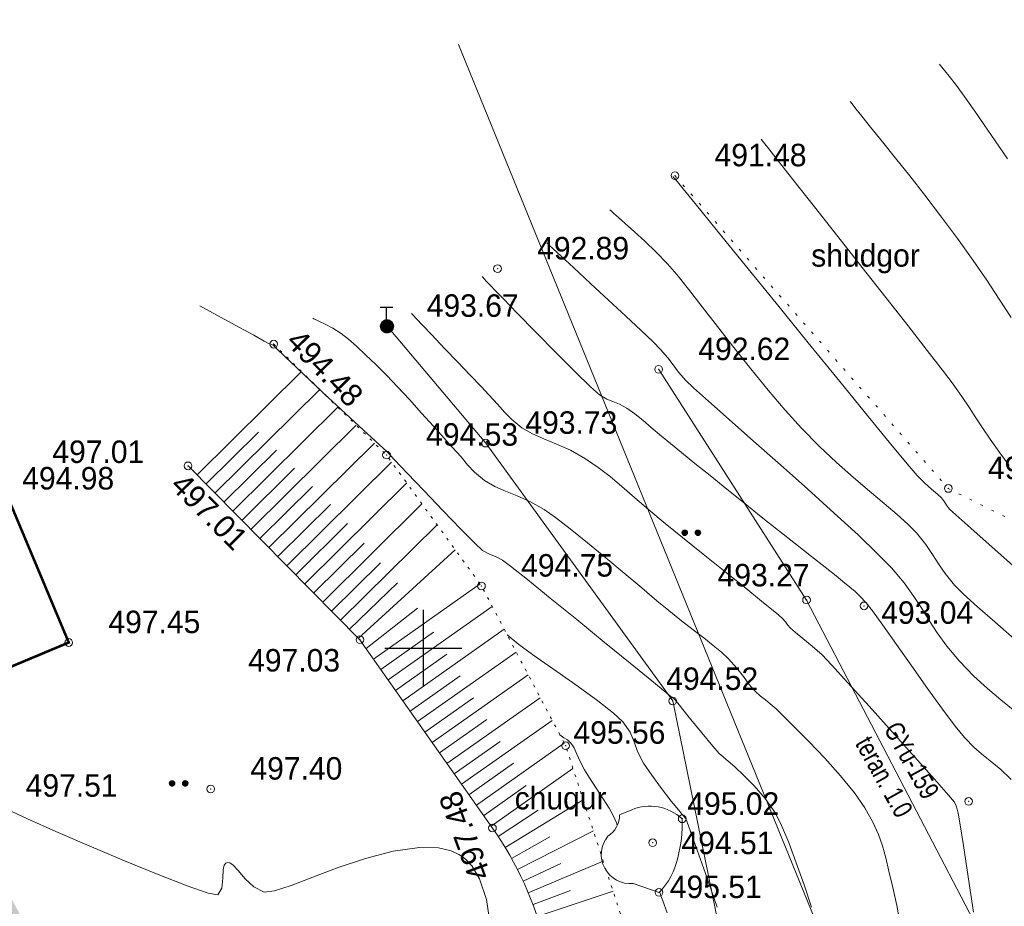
# Model space of a CAD drawing. Extents: x -516234 to 73329, y -4499813 to 47259.
# Tile 24 of 256: x 29501 to 29539, y 37027 to 37062. Entities that reach past the tile are written whole.
import ezdxf

# ---------------------------------------------------------------- set-up
doc = ezdxf.new("R2010")
doc.units = 0
doc.header["$LTSCALE"] = 0.5
doc.header["$MEASUREMENT"] = 0
doc.header["$PDMODE"] = 32
doc.header["$PDSIZE"] = 0.3
for name, pattern in [('ДОРОГИ_ГРУНТ', [7, 5, -2]), ('Контура низ откосов  Штриховая 0.1-0.5 - - - - - - -', [0.6, 0.1, -0.5]), ('РА_КОНТУРЫ', [1.5, 0, -1.5])]:
    doc.linetypes.add(name, pattern=pattern)
for name, color, linetype in [('(001) Сетка', 92, 'Continuous'), ('(004) Точки рельефа', 7, 'Continuous'), ('(007) Здания', 7, 'Continuous'), ('(013) Газ', 30, 'ИК_Газопровод -------г--------'), ('(016) Кабель', 1, 'Continuous'), ('(019) Связь', 3, 'ИК_КАБ_СВЯЗИ'), ('(025) Дорога', 7, 'Continuous'), ('(028) Гидротехн.', 7, 'Continuous'), ('(031) Горизонтали', 42, 'Continuous'), ('(035) Откосы', 7, 'Continuous'), ('(036) Растительность', 7, 'Continuous'), ('(037) Контуры', 7, 'Continuous'), ('(039) Земля', 7, 'Continuous'), ('7_газон', 7, 'Continuous'), ('орто', 7, 'Continuous')]:
    doc.layers.add(name, color=color, linetype=linetype)
doc.layers.add('(032) Горизонтали утолщенные', color=32, linetype='Continuous', lineweight=30)
doc.styles.add('BM-431', font='bm431.ttf')
doc.styles.add('D-431', font='d431.ttf')
doc.styles.get("Standard").update_dxf_attribs({"font": 'times.ttf'})
doc.linetypes.add('ИК_Газопровод -------г--------', pattern='A,9,-0.6,["Г",Standard,S=1.2,R=0,X=0,Y=-0.6],-1.2', length=10.8)
doc.linetypes.add('ИК_КАБ_СВЯЗИ', pattern='A,4,["o",Standard,S=0.5,R=0,X=0,Y=-0.125],4,-2', length=10)
doc.linetypes.add('ИК_Э_КАБ_ВН', pattern='A,8,-2,["<<",Standard,S=1,R=0,X=0,Y=-0.5],8,[">>",Standard,S=1,R=0,X=-1,Y=-0.5],-2', length=20)
doc.linetypes.add('ОТКОСЫ_НЕУКР', pattern='A,0.5,["|",Standard,S=1.2,R=0,X=0,Y=-1.2],1,["|",Standard,S=0.5,R=0,X=0,Y=-0.5],0.5', length=2)
doc.linetypes.add('ОТКОСЫ_УКРЕП', pattern='A,0.5,["|",Standard,S=1.2,R=0,X=0,Y=-1.2],0.8,[".",Standard,S=1,R=0.1,X=0.1,Y=-1.2],0.1,["|",Standard,S=0.5,R=0,X=0,Y=-0.5],0', length=1.4)

# ---------------------------------------------------------------- blocks, each defined once
blk = doc.blocks.new('9633')
at = {"layer": '(031) Горизонтали', "color": 42, "linetype": 'Continuous', "lineweight": 0}
for points in [[(28566.466, 37058.5), (28566.537, 37058.41), (28566.683, 37058.225), (28566.919, 37057.931), (28567.259, 37057.51), (28567.725, 37056.935), (28568.233, 37056.304), (28568.782, 37055.615), (28569.367, 37054.866), (28569.986, 37054.055), (28570.636, 37053.18), (28571.251, 37052.323), (28571.785, 37051.547), (28572.27, 37050.818), (28572.736, 37050.104)], [(28562.997, 37057.036), (28563.087, 37056.922), (28563.293, 37056.66), (28563.658, 37056.196), (28564.236, 37055.464), (28565.07, 37054.407), (28565.983, 37053.25), (28566.927, 37052.052), (28567.854, 37050.874), (28568.716, 37049.775), (28569.465, 37048.815), (28570.053, 37048.054), (28570.432, 37047.552), (28570.809, 37047.024), (28571.105, 37046.588), (28571.361, 37046.196), (28571.616, 37045.805), (28571.911, 37045.368), (28572.288, 37044.84), (28572.649, 37044.336)], [(28559.562, 37055.579), (28559.57, 37055.571), (28559.606, 37055.538), (28559.633, 37055.512), (28559.846, 37055.25), (28560.427, 37054.535), (28561.295, 37053.464), (28562.373, 37052.137), (28563.579, 37050.653), (28564.834, 37049.109), (28566.06, 37047.604), (28567.175, 37046.237), (28568.101, 37045.106), (28568.758, 37044.31), (28569.066, 37043.948), (28569.358, 37043.662), (28569.63, 37043.424), (28569.859, 37043.231), (28570.019, 37043.079), (28570.136, 37042.927), (28570.218, 37042.797), (28570.335, 37042.646), (28570.577, 37042.424), (28571.156, 37041.907), (28571.994, 37041.163), (28573.015, 37040.257)], [(28554.655, 37053.007), (28554.732, 37052.934), (28554.908, 37052.771), (28555.216, 37052.485), (28555.693, 37052.042), (28556.36, 37051.424), (28557.056, 37050.779), (28557.727, 37050.153), (28558.323, 37049.593), (28558.79, 37049.147), (28559.075, 37048.861), (28559.362, 37048.528), (28559.569, 37048.253), (28559.775, 37047.978), (28560.065, 37047.648), (28560.369, 37047.361), (28560.952, 37046.838), (28561.753, 37046.131), (28562.705, 37045.291), (28563.747, 37044.369), (28564.814, 37043.419), (28565.844, 37042.491), (28566.771, 37041.637), (28567.534, 37040.909), (28568.067, 37040.359), (28568.563, 37039.769), (28568.941, 37039.249), (28569.25, 37038.771), (28569.535, 37038.308), (28569.844, 37037.831), (28570.224, 37037.312), (28570.72, 37036.723), (28571.274, 37036.147), (28571.808, 37035.659), (28572.335, 37035.218), (28572.873, 37034.785)], [(28552.137, 37051.689), (28552.162, 37051.663), (28552.216, 37051.606), (28552.309, 37051.507), (28552.456, 37051.352), (28552.677, 37051.123), (28552.954, 37050.838), (28553.506, 37050.27), (28554.228, 37049.53), (28555.015, 37048.731), (28555.759, 37047.985), (28556.357, 37047.403), (28556.701, 37047.097), (28556.986, 37046.927), (28557.231, 37046.827), (28557.479, 37046.731), (28557.774, 37046.572), (28558.088, 37046.35), (28558.39, 37046.103), (28558.72, 37045.817), (28559.12, 37045.483), (28559.467, 37045.201), (28559.904, 37044.845), (28560.422, 37044.423), (28561.011, 37043.946), (28561.66, 37043.421), (28562.36, 37042.858), (28563.004, 37042.344), (28563.676, 37041.813), (28564.339, 37041.29), (28564.957, 37040.804), (28565.494, 37040.38), (28565.914, 37040.046), (28566.181, 37039.828), (28566.448, 37039.606), (28566.656, 37039.432), (28566.855, 37039.249), (28567.092, 37038.999), (28567.33, 37038.69), (28567.74, 37038.123), (28568.269, 37037.376), (28568.866, 37036.53), (28569.48, 37035.666), (28570.06, 37034.863), (28570.555, 37034.201), (28570.912, 37033.762), (28571.309, 37033.355), (28571.653, 37033.057), (28571.981, 37032.797), (28572.329, 37032.507), (28572.735, 37032.117)], [(28564.955, 37027.16), (28564.668, 37028.029), (28564.368, 37028.885), (28564.072, 37029.672), (28563.795, 37030.333), (28563.552, 37030.813), (28563.161, 37031.38), (28562.73, 37031.881), (28562.318, 37032.295), (28561.984, 37032.6), (28561.79, 37032.774), (28561.641, 37032.904), (28561.515, 37032.999), (28561.369, 37033.131), (28561.124, 37033.415), (28560.687, 37033.944), (28560.2, 37034.54), (28559.803, 37035.029), (28559.635, 37035.235), (28559.594, 37035.269), (28559.552, 37035.302), (28559.333, 37035.481), (28558.749, 37035.958), (28557.903, 37036.649), (28556.894, 37037.471), (28555.823, 37038.342), (28554.79, 37039.179), (28553.897, 37039.899), (28553.245, 37040.42), (28552.933, 37040.657), (28552.656, 37040.798), (28552.42, 37040.887), (28552.153, 37041.039), (28551.858, 37041.314), (28551.308, 37041.869), (28550.611, 37042.588), (28549.877, 37043.354), (28549.215, 37044.049), (28548.732, 37044.558), (28548.539, 37044.762), (28548.477, 37044.83), (28548.416, 37044.897), (28548.286, 37045.016), (28547.969, 37045.306), (28547.523, 37045.716), (28547.004, 37046.192), (28546.473, 37046.683), (28545.986, 37047.135), (28545.442, 37047.649), (28544.914, 37048.153), (28544.459, 37048.588), (28544.135, 37048.898), (28543.999, 37049.024), (28543.914, 37049.06), (28543.827, 37049.093), (28543.655, 37049.185), (28543.246, 37049.408), (28542.694, 37049.708), (28542.097, 37050.034), (28541.549, 37050.333), (28541.147, 37050.552)], [(28549.387, 37050.256), (28549.447, 37050.193), (28549.582, 37050.051), (28549.818, 37049.804), (28550.18, 37049.423), (28550.679, 37048.899), (28551.191, 37048.36), (28551.677, 37047.85), (28552.095, 37047.414), (28552.404, 37047.094), (28552.751, 37046.716), (28553.013, 37046.41), (28553.292, 37046.126), (28553.686, 37045.812), (28554.093, 37045.571), (28554.541, 37045.374), (28555.033, 37045.176), (28555.572, 37044.933), (28556.161, 37044.6), (28556.651, 37044.265), (28557.115, 37043.907), (28557.58, 37043.518), (28558.075, 37043.091), (28558.627, 37042.617), (28559.264, 37042.089), (28559.942, 37041.542), (28560.743, 37040.897), (28561.587, 37040.216), (28562.396, 37039.564), (28563.091, 37039.001), (28563.593, 37038.591), (28563.823, 37038.395), (28563.941, 37038.261), (28564.025, 37038.144), (28564.141, 37038.009), (28564.327, 37037.849), (28564.623, 37037.615), (28564.986, 37037.317), (28565.372, 37036.967), (28565.737, 37036.585), (28566.379, 37035.885), (28567.201, 37034.979), (28568.102, 37033.978), (28568.984, 37032.992), (28569.748, 37032.132), (28570.294, 37031.51), (28570.523, 37031.235), (28570.595, 37031.094), (28570.634, 37030.97), (28570.672, 37030.812), (28570.735, 37030.432), (28570.871, 37029.551), (28571.056, 37028.339), (28571.264, 37026.965)], [(28561.287, 37027.157), (28560.826, 37028.462), (28560.437, 37029.56), (28560.169, 37030.317), (28560.067, 37030.602), (28560.034, 37030.64), (28559.999, 37030.678), (28559.957, 37030.725), (28559.912, 37030.778), (28559.791, 37030.925), (28559.502, 37031.285), (28559.123, 37031.769), (28558.737, 37032.288), (28558.422, 37032.752), (28558.19, 37033.207), (28558.05, 37033.59), (28557.896, 37033.959), (28557.619, 37034.369), (28557.251, 37034.709), (28556.638, 37035.182), (28555.87, 37035.737), (28555.042, 37036.322), (28554.245, 37036.886), (28553.572, 37037.378), (28553.117, 37037.747), (28553.117, 37037.747)], [(28552.479, 37026.299), (28552.304, 37027.451), (28552.036, 37028.251), (28551.744, 37028.744), (28551.5, 37029.01), (28551.361, 37029.121), (28551.228, 37029.206), (28550.937, 37029.341), (28550.443, 37029.46), (28549.697, 37029.482), (28548.671, 37029.336), (28547.597, 37029.054), (28546.536, 37028.697), (28545.551, 37028.327), (28544.701, 37028.004), (28544.05, 37027.789), (28543.657, 37027.744), (28543.256, 37027.942), (28542.919, 37028.253), (28542.637, 37028.579), (28542.445, 37028.786), (28542.318, 37028.876), (28542.24, 37028.893), (28542.203, 37028.886), (28542.161, 37028.865), (28542.102, 37028.788), (28542.058, 37028.604), (28542.042, 37028.287), (28542.008, 37027.888), (28541.851, 37027.636), (28541.474, 37027.705), (28540.657, 37027.986), (28539.528, 37028.422), (28538.215, 37028.958), (28536.844, 37029.535), (28535.543, 37030.097), (28534.44, 37030.588), (28533.661, 37030.951)], [(28557.398, 37030.329), (28557.363, 37030.441), (28557.241, 37030.727), (28557.085, 37031.003), (28556.846, 37031.374), (28556.573, 37031.786), (28556.314, 37032.181), (28556.117, 37032.502), (28555.953, 37032.823), (28555.826, 37033.112), (28555.716, 37033.353), (28555.607, 37033.529), (28555.463, 37033.661), (28555.323, 37033.744), (28555.16, 37033.864)], [(28559.337, 37026.937), (28559.166, 37027.404), (28559.095, 37027.594), (28559.073, 37027.697), (28559.048, 37027.754)]]:
    blk.add_lwpolyline(points, dxfattribs=at)
at = {"layer": '(004) Точки рельефа', "lineweight": 0, "style": 'D-431'}
for s, p in [('491.48', (28561.186, 37055.984)), ('492.89', (28554.28, 37052.359)), ('493.67', (28549.98, 37050.126)), ('492.62', (28560.553, 37048.441)), ('493.73', (28553.82, 37045.574)), ('494.53', (28549.958, 37045.111)), ('497.01', (28535.407, 37044.439)), ('491.36', (28571.827, 37043.811)), ('494.98', (28534.235, 37043.407)), ('494.75', (28553.656, 37040.018)), ('493.27', (28561.303, 37039.637)), ('493.04', (28567.674, 37038.181)), ('497.45', (28537.589, 37037.816)), ('497.03', (28543.029, 37036.324)), ('494.52', (28559.304, 37035.607)), ('495.56', (28555.692, 37033.514)), ('497.40', (28543.118, 37032.118)), ('497.51', (28534.368, 37031.453)), ('495.02', (28560.123, 37030.747)), ('494.51', (28559.897, 37029.219)), ('495.51', (28559.443, 37027.508))]:
    blk.add_text(s, height=0.875, dxfattribs=at).set_placement(p)
for s, rotation, p in [('494.48', 314.2832, (28544.459, 37049.11)), ('497.01', 314.6854, (28539.955, 37043.513)), ('497.48', 110.2997, (28552.494, 37028.394))]:
    blk.add_text(s, height=0.875, rotation=rotation, dxfattribs=at).set_placement(p)
at = {"layer": '(037) Контуры', "linetype": 'РА_КОНТУРЫ', "lineweight": 0, "ltscale": 0.5, "style": 'BM-431'}
blk.add_text('shudgor', height=0.875, dxfattribs=at).set_placement((28564.948, 37052.079))
blk = doc.blocks.new('*X146')
at = {"color": 0}
for p, q in [((9.67, 5.37), (10.32, 5.37)), ((9.68, 5.38), (10.31, 5.38)), ((9.69, 5.39), (10.3, 5.39)), ((9.71, 5.4), (10.29, 5.4)), ((9.72, 5.41), (10.27, 5.41)), ((9.74, 5.42), (10.26, 5.42)), ((9.75, 5.43), (10.24, 5.43)), ((9.77, 5.44), (10.22, 5.44)), ((9.79, 5.45), (10.2, 5.45)), ((9.82, 5.46), (10.18, 5.46)), ((9.85, 5.47), (10.15, 5.47)), ((9.88, 5.48), (10.11, 5.48)), ((9.94, 5.49), (10.05, 5.49)), ((9.5, 5.08), (10.49, 5.08)), ((9.5, 5.07), (10.49, 5.07)), ((9.5, 5.06), (10.49, 5.06)), ((9.5, 5.05), (10.49, 5.05)), ((9.5, 5.04), (10.49, 5.04)), ((9.5, 5.03), (10.49, 5.03)), ((9.5, 5.02), (10.5, 5.02)), ((9.5, 5.01), (10.5, 5.01)), ((9.5, 5), (10.5, 5)), ((9.5, 4.99), (10.5, 4.99)), ((9.5, 4.98), (10.5, 4.98)), ((9.5, 4.97), (10.5, 4.97)), ((9.5, 4.96), (10.49, 4.96)), ((9.5, 4.95), (10.49, 4.95)), ((9.5, 4.94), (10.49, 4.94)), ((9.5, 4.93), (10.49, 4.93)), ((9.5, 4.92), (10.49, 4.92)), ((9.5, 4.91), (10.49, 4.91)), ((9.5, 4.9), (10.49, 4.9)), ((9.51, 5.12), (10.48, 5.12)), ((9.51, 5.11), (10.48, 5.11)), ((9.51, 5.1), (10.48, 5.1)), ((9.51, 5.09), (10.49, 5.09)), ((9.51, 4.89), (10.49, 4.89)), ((9.51, 4.88), (10.48, 4.88)), ((9.51, 4.87), (10.48, 4.87)), ((9.51, 4.86), (10.48, 4.86)), ((9.52, 5.16), (10.47, 5.16)), ((9.52, 5.15), (10.47, 5.15)), ((9.52, 5.14), (10.47, 5.14)), ((9.52, 5.13), (10.48, 5.13)), ((9.52, 4.85), (10.48, 4.85)), ((9.52, 4.84), (10.47, 4.84)), ((9.52, 4.83), (10.47, 4.83)), ((9.53, 5.18), (10.46, 5.18)), ((9.53, 5.17), (10.46, 5.17)), ((9.53, 4.82), (10.47, 4.82)), ((9.53, 4.81), (10.46, 4.81)), ((9.53, 4.8), (10.46, 4.8)), ((9.54, 5.2), (10.45, 5.2)), ((9.54, 5.19), (10.46, 5.19)), ((9.54, 4.79), (10.45, 4.79)), ((9.54, 4.78), (10.45, 4.78)), ((9.55, 5.22), (10.44, 5.22)), ((9.55, 5.21), (10.45, 5.21)), ((9.55, 4.77), (10.44, 4.77)), ((9.55, 4.76), (10.44, 4.76)), ((9.56, 5.24), (10.43, 5.24)), ((9.56, 5.23), (10.44, 5.23)), ((9.56, 4.75), (10.43, 4.75)), ((9.56, 4.74), (10.43, 4.74)), ((9.57, 5.26), (10.42, 5.26)), ((9.57, 5.25), (10.43, 5.25)), ((9.57, 4.73), (10.42, 4.73)), ((9.58, 5.27), (10.41, 5.27)), ((9.58, 4.72), (10.41, 4.72)), ((9.58, 4.71), (10.41, 4.71)), ((9.59, 5.29), (10.4, 5.29)), ((9.59, 5.28), (10.41, 5.28)), ((9.59, 4.7), (10.4, 4.7)), ((9.6, 5.3), (10.39, 5.3)), ((9.6, 4.69), (10.39, 4.69)), ((9.61, 5.31), (10.38, 5.31)), ((9.61, 4.68), (10.39, 4.68)), ((9.61, 4.67), (10.38, 4.67)), ((9.62, 5.32), (10.37, 5.32)), ((9.62, 4.66), (10.37, 4.66)), ((9.63, 5.33), (10.37, 5.33)), ((9.63, 4.65), (10.36, 4.65)), ((9.64, 5.34), (10.36, 5.34)), ((9.64, 4.64), (10.35, 4.64)), ((9.65, 5.35), (10.35, 5.35)), ((9.65, 4.63), (10.34, 4.63)), ((9.66, 5.36), (10.34, 5.36)), ((9.66, 4.62), (10.33, 4.62)), ((9.67, 4.61), (10.32, 4.61)), ((9.69, 4.6), (10.31, 4.6)), ((9.7, 4.59), (10.29, 4.59)), ((9.71, 4.58), (10.28, 4.58)), ((9.73, 4.57), (10.26, 4.57)), ((9.75, 4.56), (10.25, 4.56)), ((9.76, 4.55), (10.23, 4.55)), ((9.78, 4.54), (10.21, 4.54)), ((9.81, 4.53), (10.18, 4.53)), ((9.83, 4.52), (10.16, 4.52)), ((9.87, 4.51), (10.12, 4.51)), ((9.91, 4.5), (10.08, 4.5))]:
    blk.add_line(p, q, dxfattribs=at)
blk = doc.blocks.new('I01070')
at = {"color": 0}
blk.add_circle((0.05, 0.03), 0.5, dxfattribs=at)
blk.add_blockref('*X146', (-9.95, -4.96), dxfattribs=at)
blk = doc.blocks.new('I0195')
at = {"layer": '(016) Кабель', "color": 0, "linetype": 'ИК_Э_КАБ_ВН'}
for p, q in [((-0.275, 0.74), (0.225, 0.74)), ((-0.025, 0.24), (-0.025, 0.74))]:
    blk.add_line(p, q, dxfattribs=at)
at = {"layer": '(016) Кабель', "color": 0, "linetype": 'ИК_Э_КАБ_ВН', "xscale": 0.5, "yscale": 0.5, "zscale": 0.5}
blk.add_blockref('I01070', (-0.025, -0.01), dxfattribs=at)
blk = doc.blocks.new('Setka')
at = {"layer": '(001) Сетка'}
for p, q in [((0, 1.5), (0, -1.5)), ((-1.5, 0), (1.5, 0))]:
    blk.add_line(p, q, dxfattribs=at)
blk = doc.blocks.new('*X71')
at = {"color": 0}
for p, q in [((1.8, 2.04), (2.2, 2.04)), ((1.8, 2.03), (2.2, 2.03)), ((1.8, 2.02), (2.2, 2.02)), ((1.8, 2.01), (2.2, 2.01)), ((1.8, 2), (2.2, 2)), ((1.8, 1.99), (2.2, 1.99)), ((1.8, 1.98), (2.2, 1.98)), ((1.8, 1.97), (2.2, 1.97)), ((1.8, 1.96), (2.2, 1.96)), ((1.81, 2.07), (2.19, 2.07)), ((1.81, 2.06), (2.19, 2.06)), ((1.81, 2.05), (2.19, 2.05)), ((1.81, 1.95), (2.19, 1.95)), ((1.81, 1.94), (2.19, 1.94)), ((1.81, 1.93), (2.19, 1.93)), ((1.82, 2.09), (2.18, 2.09)), ((1.82, 2.08), (2.18, 2.08)), ((1.82, 1.92), (2.18, 1.92)), ((1.82, 1.91), (2.18, 1.91)), ((1.83, 2.11), (2.17, 2.11)), ((1.83, 2.1), (2.17, 2.1)), ((1.83, 1.9), (2.17, 1.9)), ((1.83, 1.89), (2.17, 1.89)), ((1.84, 2.12), (2.16, 2.12)), ((1.84, 1.88), (2.16, 1.88)), ((1.85, 2.13), (2.15, 2.13)), ((1.85, 1.87), (2.15, 1.87)), ((1.86, 2.14), (2.14, 2.14)), ((1.86, 1.86), (2.14, 1.86)), ((1.87, 2.15), (2.13, 2.15)), ((1.87, 1.85), (2.13, 1.85)), ((1.88, 2.16), (2.12, 2.16)), ((1.88, 1.84), (2.12, 1.84)), ((1.9, 2.17), (2.11, 2.17)), ((1.9, 1.83), (2.11, 1.83)), ((1.91, 2.18), (2.09, 2.18)), ((1.91, 1.82), (2.09, 1.82)), ((1.94, 2.19), (2.06, 2.19)), ((1.94, 1.81), (2.06, 1.81))]:
    blk.add_line(p, q, dxfattribs=at)
blk = doc.blocks.new('I04100')
blk.add_circle((0, 0), 0.2)
blk.add_blockref('*X71', (-2, -2))

msp = doc.modelspace()

# ---------------------------------------------------------------- hatches: boundary and pattern name
at = {"layer": '7_газон', "lineweight": 0, "true_color": 0x5c5c5c, "transparency": 33554687}
h = msp.add_hatch(color=251, dxfattribs=at)
h.dxf.hatch_style = 1
edge = h.paths.add_edge_path(flags=16)
edge.add_line((29676.967, 36922.961), (29652.773, 36909.928))
edge.add_arc((29654.196, 36907.287), 3, 118.3099, 208.3099)
edge.add_line((29651.554, 36905.864), (29669.688, 36872.2))
edge.add_arc((29672.33, 36873.623), 3, 208.3099, 298.278)
edge.add_line((29673.751, 36870.981), (29697.069, 36883.525))
edge.add_arc((29695.174, 36887.047), 4, 298.278, 388.3063)
edge.add_line((29698.696, 36888.944), (29681.031, 36921.742))
edge.add_arc((29678.39, 36920.32), 3, 28.3063, 118.3099)
edge = h.paths.add_edge_path(flags=16)
edge.add_arc((29582.986, 36967.9), 30, 100.3549, 118.3099)
edge.add_line((29568.758, 36994.312), (29528.131, 36972.427))
edge.add_arc((29529.554, 36969.786), 3, 118.3099, 225.9761)
edge.add_arc((29494.806, 36933.834), 47, 28.3099, 45.9761, ccw=False)
edge.add_line((29536.185, 36956.123), (29686.137, 36677.746))
edge.add_arc((29688.778, 36679.168), 3, 208.3099, 354.8617)
edge.add_line((29691.766, 36678.9), (29699.507, 36764.985))
edge.add_arc((29669.628, 36767.671), 30, 354.8617, 388.3099)
edge.add_line((29696.04, 36781.899), (29580.774, 36995.883))
edge.add_arc((29578.132, 36994.46), 3, 28.3099, 100.3549)
edge = h.paths.add_edge_path()
edge.add_line((29429.452, 37065.402), (29443.215, 37039.99))
edge.add_line((29443.215, 37039.99), (29467.007, 36995.822))
edge.add_arc((29480.213, 37002.936), 15, 208.3099, 253.3099)
edge.add_line((29475.905, 36988.568), (29508.304, 36978.854))
edge.add_arc((29494.806, 36933.834), 47, 63.2849, 73.3099, ccw=False)
edge.add_arc((29520.431, 36984.749), 10, 243.2849, 298.3099)
edge.add_line((29525.173, 36975.945), (29566.624, 36998.273))
edge.add_arc((29582.986, 36967.9), 34.5, 90.7023, 118.3099, ccw=False)
edge.add_line((29582.563, 37002.397), (29601.162, 37002.625))
edge.add_arc((29600.795, 37032.623), 30, 270.7023, 298.3364)
edge.add_line((29615.034, 37006.218), (29627.395, 37012.883))
edge.add_arc((29631.43, 37005.402), 8.5, 28.3063, 118.3364, ccw=False)
edge.add_line((29638.913, 37009.433), (29702.658, 36891.078))
edge.add_arc((29695.174, 36887.047), 8.5, -61.722, 28.3063, ccw=False)
edge.add_line((29699.201, 36879.562), (29664.33, 36860.803))
edge.add_arc((29666.699, 36856.4), 5, 118.278, 208.3099)
edge.add_line((29662.297, 36854.029), (29700.001, 36784.033))
edge.add_arc((29669.628, 36767.671), 34.5, -5.1383, 28.3099, ccw=False)
edge.add_line((29703.989, 36764.582), (29695.148, 36666.257))
edge.add_arc((29710.087, 36664.913), 15, 174.8617, 208.3099)
edge.add_line((29696.881, 36657.8), (29738.108, 36581.265))
edge.add_arc((29696.73, 36558.976), 47, -16.6901, 28.3099, ccw=False)
edge.add_line((29741.75, 36545.478), (29732.035, 36513.078))
edge.add_arc((29746.403, 36508.77), 15, 163.3099, 208.3099)
edge.add_line((29733.198, 36501.657), (29762.257, 36447.71))
edge.add_line((29762.257, 36447.71), (29788.318, 36389.84))
edge.add_line((29788.318, 36389.84), (29723.729, 36509.746))
edge.add_line((29723.729, 36509.746), (29735.044, 36547.488))
edge.add_arc((29696.73, 36558.976), 40, 343.3099, 388.3099)
edge.add_line((29731.945, 36577.945), (29530.022, 36952.803))
edge.add_arc((29494.806, 36933.834), 40, 28.3099, 73.3099)
edge.add_line((29506.294, 36972.148), (29468.537, 36983.469))
edge.add_line((29468.537, 36983.469), (29424.235, 37065.402))
edge = h.paths.add_edge_path(flags=16)
edge.add_line((29653.969, 36965.661), (29629.772, 36952.627))
edge.add_arc((29631.195, 36949.986), 3, 118.3099, 208.3099)
edge.add_line((29628.554, 36948.564), (29646.575, 36915.109))
edge.add_arc((29649.216, 36916.531), 3, 208.3099, 298.3099)
edge.add_line((29650.639, 36913.89), (29674.834, 36926.923))
edge.add_arc((29673.411, 36929.564), 3, 298.3099, 388.3063)
edge.add_line((29676.052, 36930.987), (29658.033, 36964.443))
edge.add_arc((29655.392, 36963.02), 3, 28.3063, 118.3099)
edge = h.paths.add_edge_path(flags=16)
edge.add_line((29653.054, 36973.687), (29634.951, 37007.299))
edge.add_arc((29631.43, 37005.402), 4, 28.3063, 118.3364)
edge.add_line((29629.531, 37008.923), (29617.17, 37002.257))
edge.add_arc((29600.795, 37032.623), 34.5, 278.9598, 298.3364, ccw=False)
edge.add_arc((29606.635, 36995.58), 3, 98.9598, 208.3099)
edge.add_line((29603.994, 36994.158), (29623.574, 36957.808))
edge.add_arc((29626.215, 36959.23), 3, 208.3099, 298.3099)
edge.add_line((29627.638, 36956.589), (29651.836, 36969.624))
edge.add_arc((29650.413, 36972.265), 3, 298.3099, 388.3063)

# ---------------------------------------------------------------- linework, layer by layer
at = {"layer": '(004) Точки рельефа', "color": 0, "linetype": 'ByBlock', "lineweight": 0}
for p in [(29526.037, 37055.621), (29519.131, 37052.001), (29514.832, 37049.761), (29510.421, 37049.063), (29525.405, 37048.081), (29518.671, 37045.211), (29514.81, 37044.747), (29507.085, 37044.327), (29536.678, 37043.447), (29518.507, 37039.654), (29531.16, 37039.107), (29533.401, 37038.879), (29513.774, 37037.563), (29502.441, 37037.453), (29525.952, 37035.177), (29521.78, 37033.437), (29507.969, 37031.754), (29537.469, 37031.269), (29526.321, 37030.593), (29518.935, 37030.232), (29525.173, 37029.66), (29525.418, 37027.729)]:
    msp.add_point(p, dxfattribs=at)
at = {"layer": '(013) Газ', "lineweight": 0, "flags": 128}
msp.add_lwpolyline([(29525.405, 37048.081), (29531.16, 37039.107), (29539.034, 37023.995), (29540.166, 37021.191), (29539.27, 37018.608), (29533.563, 37011.728), (29529.254, 37006.755), (29524.918, 37001.276), (29517.627, 36991.22), (29508.47, 36979.317), (29503.957, 36971.837), (29513.301, 36954.803), (29520.014, 36941.402), (29527.992, 36927.069), (29538.268, 36908.138), (29552.223, 36883.581), (29562.927, 36863.598), (29568.876, 36853.651), (29578.905, 36835.701), (29587.688, 36819.031), (29597.086, 36801.502), (29611.793, 36773.7), (29622.868, 36752.87), (29632.627, 36733.829), (29642.057, 36714.741), (29649.245, 36696.495), (29654.716, 36680.578), (29662.397, 36662.607), (29676.154, 36642.038), (29689.217, 36620.21), (29698.952, 36600.035), (29708.917, 36582.194), (29725.845, 36551.174), (29738.199, 36530.151), (29750.363, 36512.072), (29762.308, 36492.93), (29777.208, 36461.75), (29800.445, 36421.637), (29814.555, 36397.865)], dxfattribs=at)
at = {"layer": '(019) Связь', "lineweight": 0, "flags": 128}
for points in [[(29845.775, 36411.942), (29832.695, 36428.044), (29805.599, 36468.112), (29530.626, 36998.116), (29534.256, 37019.904), (29517.609, 37060.72)], [(29514.832, 37049.761), (29518.671, 37045.211), (29525.952, 37035.177), (29528.773, 37021.401), (29526.189, 37015.333), (29523.522, 37012.332), (29518.673, 37007.594), (29510.119, 36999.152), (29506.192, 36984.809), (29526.835, 36945.59), (29546.807, 36909.661), (29570.945, 36864.293), (29590.412, 36836.476), (29619.173, 36778.325), (29654.466, 36702.515), (29679.357, 36655.782), (29696.192, 36624.084), (29725.362, 36569.608), (29744.319, 36532.27), (29766.024, 36495.881)]]:
    msp.add_lwpolyline(points, dxfattribs=at)
at = {"layer": '(025) Дорога', "linetype": 'ДОРОГИ_ГРУНТ', "lineweight": 0, "flags": 128}
msp.add_lwpolyline([(29713.208, 37087.705), (29713.208, 37087.705), (29713.208, 37087.705), (29713.208, 37087.705), (29712.487, 37078.628), (29696.605, 37069.214), (29668.17, 37060.429), (29644.56, 37057.843), (29629.07, 37057.322, 0.095873), (29611.545, 37053.783, 0.119973), (29598.485, 37045.19, -0.076063), (29584.693, 37038.221, -0.047402), (29575.37, 37035.422, 0.04606), (29554.163, 37030.868, 0.012729), (29545.976, 37028.622, 0.148129), (29538.472, 37023.303, -0.138547), (29531.645, 37019.582, -0.044242), (29519.903, 37017.045, -0.027261), (29513.794, 37015.503, -0.304159), (29505.56, 37017.08, 0.230549), (29466.986, 37026.912)], format="xyb", dxfattribs=at)
at = {"layer": '(028) Гидротехн.', "color": 0, "linetype": 'ОТКОСЫ_УКРЕП', "lineweight": 0, "const_width": 0.1}
msp.add_lwpolyline([(29487.819, 37038.857), (29499.752, 37043.863), (29502.441, 37037.453), (29490.508, 37032.448)], close=True, dxfattribs=at)
at = {"layer": '(032) Горизонтали утолщенные', "color": 32, "linetype": 'Continuous', "lineweight": 0}
for points in [[(29536.33, 37059.963), (29536.361, 37059.923), (29536.428, 37059.839), (29536.541, 37059.699), (29536.713, 37059.486), (29536.96, 37059.174), (29537.235, 37058.807), (29537.429, 37058.535), (29537.712, 37058.125), (29538.073, 37057.597), (29538.499, 37056.971), (29538.977, 37056.268)], [(29523.503, 37054.293), (29523.554, 37054.246), (29523.662, 37054.147), (29523.839, 37053.99), (29524.1, 37053.761), (29524.464, 37053.438), (29524.864, 37053.072), (29525.294, 37052.656), (29525.749, 37052.186), (29526.112, 37051.769), (29526.569, 37051.202), (29527.104, 37050.52), (29527.698, 37049.753), (29528.334, 37048.935), (29528.996, 37048.098), (29529.666, 37047.274), (29530.326, 37046.497), (29530.96, 37045.798), (29531.651, 37045.097), (29532.333, 37044.455), (29532.991, 37043.87), (29533.612, 37043.338), (29534.181, 37042.86), (29534.684, 37042.432), (29535.108, 37042.052), (29535.438, 37041.719), (29535.806, 37041.269), (29536.067, 37040.883), (29536.292, 37040.519), (29536.554, 37040.134), (29536.923, 37039.684), (29537.276, 37039.332), (29537.811, 37038.846), (29538.485, 37038.255), (29539.256, 37037.588)], [(29511.948, 37050.074), (29511.986, 37050.054), (29512.068, 37050.013), (29512.207, 37049.948), (29512.419, 37049.846), (29512.718, 37049.688), (29513.043, 37049.478), (29513.327, 37049.258), (29513.644, 37048.981), (29513.997, 37048.651), (29514.39, 37048.269), (29514.823, 37047.837), (29515.237, 37047.408), (29515.699, 37046.907), (29516.176, 37046.379), (29516.636, 37045.866), (29517.045, 37045.411), (29517.372, 37045.055), (29517.711, 37044.673), (29517.967, 37044.364), (29518.24, 37044.077), (29518.628, 37043.761), (29519.022, 37043.524), (29519.443, 37043.339), (29519.897, 37043.158), (29520.395, 37042.937), (29520.942, 37042.629), (29521.383, 37042.319), (29521.961, 37041.874), (29522.629, 37041.336), (29523.345, 37040.746), (29524.065, 37040.146), (29524.743, 37039.576), (29525.338, 37039.079), (29525.803, 37038.696), (29526.298, 37038.302), (29526.75, 37037.949), (29527.16, 37037.631), (29527.526, 37037.341), (29527.847, 37037.071), (29528.124, 37036.815), (29528.45, 37036.457), (29528.701, 37036.132), (29528.919, 37035.837), (29529.15, 37035.57), (29529.372, 37035.364), (29529.56, 37035.218), (29529.749, 37035.073), (29529.976, 37034.871), (29530.237, 37034.617), (29530.684, 37034.177), (29531.251, 37033.604), (29531.874, 37032.95), (29532.488, 37032.267), (29533.029, 37031.607), (29533.432, 37031.024), (29533.742, 37030.465), (29533.961, 37029.986), (29534.119, 37029.541), (29534.245, 37029.08), (29534.369, 37028.557), (29534.521, 37027.924), (29534.675, 37027.216), (29534.83, 37026.358)]]:
    msp.add_lwpolyline(points, dxfattribs=at)
at = {"layer": '(035) Откосы', "lineweight": 0}
for p, q in [((29507.434, 37043.973), (29511.504, 37047.998)), ((29508.133, 37043.267), (29512.212, 37047.302)), ((29508.831, 37042.56), (29512.921, 37046.605)), ((29509.53, 37041.854), (29513.629, 37045.908)), ((29507.783, 37043.62), (29509.821, 37045.635)), ((29508.482, 37042.914), (29510.524, 37044.934)), ((29510.229, 37041.148), (29514.338, 37045.212)), ((29509.181, 37042.207), (29511.228, 37044.232)), ((29510.928, 37040.441), (29515.007, 37044.476)), ((29509.879, 37041.501), (29511.931, 37043.53)), ((29511.626, 37039.735), (29515.597, 37043.663)), ((29510.578, 37040.794), (29512.635, 37042.829)), ((29512.325, 37039.028), (29516.188, 37042.849)), ((29511.277, 37040.088), (29513.289, 37042.079)), ((29513.024, 37038.322), (29516.778, 37042.036)), ((29511.976, 37039.382), (29513.934, 37041.319)), ((29513.722, 37037.616), (29517.484, 37041.063)), ((29512.674, 37038.675), (29514.579, 37040.559)), ((29513.373, 37037.969), (29515.242, 37039.776)), ((29514.304, 37036.811), (29518.452, 37039.731)), ((29514.018, 37037.217), (29516.016, 37038.783)), ((29514.876, 37035.999), (29518.929, 37038.852)), ((29514.59, 37036.405), (29516.643, 37037.85)), ((29515.448, 37035.186), (29519.396, 37037.966)), ((29515.162, 37035.592), (29517.162, 37037.001)), ((29516.02, 37034.374), (29519.863, 37037.079)), ((29515.734, 37034.78), (29517.682, 37036.151)), ((29516.592, 37033.561), (29520.329, 37036.193)), ((29516.306, 37033.967), (29518.201, 37035.302)), ((29517.163, 37032.749), (29520.796, 37035.306)), ((29516.877, 37033.155), (29518.72, 37034.452)), ((29517.735, 37031.936), (29521.263, 37034.42)), ((29517.449, 37032.343), (29519.239, 37033.603)), ((29518.307, 37031.124), (29521.729, 37033.533)), ((29518.021, 37031.53), (29519.759, 37032.753)), ((29518.879, 37030.311), (29522.068, 37032.556)), ((29518.593, 37030.718), (29520.25, 37031.884)), ((29519.426, 37029.482), (29522.467, 37031.332)), ((29519.16, 37029.902), (29520.713, 37030.927)), ((29519.911, 37028.615), (29522.862, 37030.123)), ((29519.677, 37029.053), (29521.171, 37029.888)), ((29520.129, 37028.169), (29521.592, 37028.849)), ((29520.33, 37027.714), (29523.248, 37028.942)), ((29520.514, 37027.253), (29521.976, 37027.806)), ((29520.681, 37026.785), (29523.629, 37027.776))]:
    msp.add_line(p, q, dxfattribs=at)
at = {"layer": '(035) Откосы', "linetype": 'Контура низ откосов  Штриховая 0.1-0.5 - - - - - - -', "lineweight": 0, "flags": 128}
msp.add_lwpolyline([(29510.421, 37049.063), (29514.81, 37044.747), (29518.507, 37039.654), (29521.78, 37033.437), (29524.009, 37026.611, -0.176131), (29523.794, 37020.111, -0.266976), (29519.903, 37017.045, -2.170396)], format="xyb", dxfattribs=at)
at = {"layer": '(035) Откосы', "lineweight": 0, "flags": 128}
msp.add_lwpolyline([(29504.934, 37019.657, -0.08693), (29514.659, 37018.059, 0.212967), (29521.267, 37020.785, 0.187854), (29518.935, 37030.232), (29513.774, 37037.563), (29507.085, 37044.327)], format="xyb", dxfattribs=at)
at = {"layer": '(035) Откосы', "linetype": 'ОТКОСЫ_НЕУКР', "lineweight": 0, "flags": 128}
msp.add_lwpolyline([(29523.88, 37030.753), (29524.355, 37030.947, -0.290338), (29526.321, 37030.593, -0.071211), (29526.148, 37029.076, -0.144466), (29525.418, 37027.729, 0), (29524.409, 37028.076, -0.666281), (29523.426, 37029.916, 0.266406), (29523.88, 37030.753, -5.442754)], format="xyb", dxfattribs=at)
at = {"layer": '(037) Контуры', "linetype": 'РА_КОНТУРЫ', "lineweight": 0, "ltscale": 0.5, "flags": 128}
msp.add_lwpolyline([(29526.037, 37055.621), (29536.678, 37043.447), (29549.135, 37037.229), (29553.573, 37036.747), (29570.547, 37037.854), (29586.315, 37041.507), (29599.888, 37049.977), (29614.754, 37057.61), (29639.178, 37059.549), (29675.92, 37064.386), (29691.73, 37072.16), (29711.506, 37079.812), (29709.603, 37093.891)], dxfattribs=at)
at = {"layer": 'орто', "color": 1, "const_width": 1.5}
msp.add_lwpolyline([(29782.922, 36501.072), (29481.219, 37061.164), (29478.194, 37066.75)], dxfattribs=at)

# ---------------------------------------------------------------- block references
at = {"layer": '(001) Сетка', "lineweight": 0}
msp.add_blockref('Setka', (29516.242, 37037.23), dxfattribs=at)
at = {"layer": '(007) Здания', "color": 18, "true_color": 0x000000}
msp.add_blockref('9633', (966.395, 0), dxfattribs=at)
at = {"layer": '(019) Связь', "color": 0, "lineweight": 0}
msp.add_blockref('I0195', (29514.832, 37049.756), dxfattribs=at)
at = {"layer": '(036) Растительность', "linetype": 'Continuous', "xscale": 0.5, "yscale": 0.5, "zscale": 0.5}
for p in [(29526.419, 37041.726), (29526.934, 37041.726), (29506.462, 37031.976), (29506.977, 37031.977)]:
    msp.add_blockref('I04100', p, dxfattribs=at)

# ---------------------------------------------------------------- texts
at = {"layer": '(013) Газ', "linetype": 'Continuous', "lineweight": 0, "style": 'BM-431', "width": 0.8}
for s, p in [('GYu-159', (29534.147, 37034.09)), ('teran. 1.0', (29533.032, 37033.528))]:
    msp.add_text(s, height=0.75, rotation=299.0376, dxfattribs=at).set_placement(p)
at = {"layer": '(039) Земля', "color": 0, "lineweight": 0, "style": 'BM-431'}
msp.add_text('chuqur', height=0.875, dxfattribs=at).set_placement((29519.798, 37030.958))

doc.saveas('drawing.dxf')
